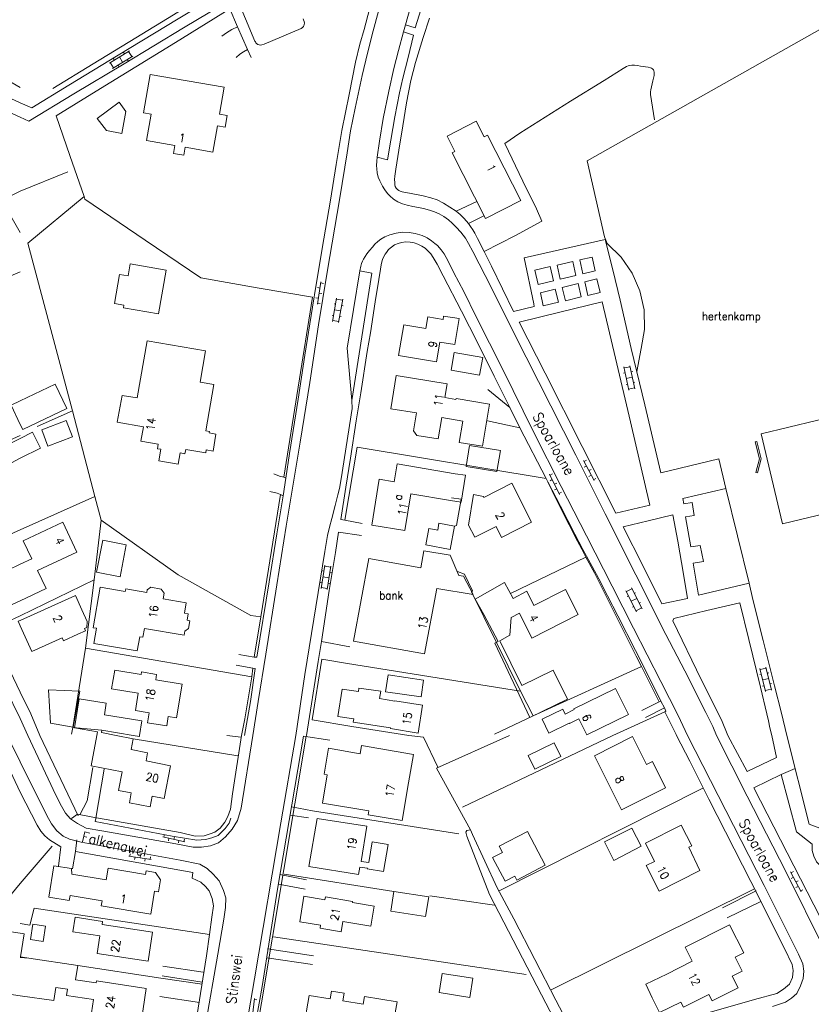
# Model space of a CAD drawing. Header units: metres. Extents: x 189705 to 199106, y 581686 to 588448.
# Tile 181 of 256: x 195000 to 195154, y 583448 to 583639. Entities that reach past the tile are written whole.
import ezdxf

# ---------------------------------------------------------------- set-up
doc = ezdxf.new("R2010")
doc.units = ezdxf.units.M
doc.layers.add('B-WA-OG-GBKN-G', color=7, linetype='Continuous', lineweight=18)
doc.styles.add('Style-STANDARD', font='STANDARD.shx')

msp = doc.modelspace()

# ---------------------------------------------------------------- linework, layer by layer
at = {"layer": 'B-WA-OG-GBKN-G'}
for p, q in [((195017.357, 583631.018), (195021.275, 583633.428)), ((195017.986, 583629.996), (195021.904, 583632.406)), ((195020.139, 583633.081), (195020.296, 583632.826)), ((195021.105, 583633.323), (195021.734, 583632.301)), ((195017.527, 583631.123), (195018.156, 583630.101)), ((195018.181, 583631.877), (195018.338, 583631.622)), ((195019.052, 583630.652), (195019.209, 583630.396)), ((195019.316, 583632.223), (195019.945, 583631.201)), ((195020.839, 583631.751), (195020.996, 583631.496)), ((195058.621, 583588.369), (195057.93, 583584.023)), ((195058.432, 583587.184), (195057.938, 583587.262)), ((195059.083, 583588.093), (195058.589, 583588.171)), ((195058.118, 583585.209), (195057.625, 583585.287)), ((195058.769, 583586.118), (195058.275, 583586.196)), ((195060.881, 583580.664), (195061.668, 583585.196)), ((195061.634, 583584.999), (195062.816, 583584.794)), ((195062.064, 583580.459), (195062.85, 583584.991)), ((195058.455, 583584.143), (195057.961, 583584.221)), ((195061.176, 583584.115), (195061.471, 583584.063)), ((195061.275, 583582.93), (195062.457, 583582.725)), ((195062.637, 583583.76), (195062.932, 583583.708)), ((195060.783, 583581.851), (195061.078, 583581.799)), ((195060.915, 583580.861), (195062.098, 583580.656)), ((195062.278, 583581.692), (195062.573, 583581.641)), ((195118.638, 583567.303), (195117.667, 583571.799)), ((195117.71, 583571.604), (195118.882, 583571.857)), ((195119.811, 583567.556), (195118.84, 583572.052)), ((195117.617, 583570.612), (195117.91, 583570.675)), ((195118.153, 583569.551), (195119.326, 583569.804)), ((195119.104, 583570.831), (195119.397, 583570.894)), ((195118.102, 583568.366), (195118.395, 583568.429)), ((195118.596, 583567.498), (195119.769, 583567.752)), ((195119.547, 583568.78), (195119.84, 583568.843)), ((195109.83, 583553.553), (195111.854, 583549.646)), ((195110.366, 583553.605), (195109.922, 583553.375)), ((195110.382, 583552.487), (195109.938, 583552.257)), ((195111.286, 583551.829), (195110.842, 583551.599)), ((195103.194, 583550.914), (195105.139, 583546.967)), ((195103.725, 583549.837), (195103.276, 583549.616)), ((195103.731, 583550.955), (195103.283, 583550.734)), ((195111.302, 583550.711), (195110.858, 583550.481)), ((195112.206, 583550.053), (195111.762, 583549.823)), ((195104.609, 583548.043), (195104.16, 583547.822)), ((195104.615, 583549.161), (195104.167, 583548.94)), ((195105.499, 583547.367), (195105.051, 583547.146)), ((195058.638, 583528.609), (195059.378, 583533.149)), ((195059.346, 583532.952), (195060.531, 583532.759)), ((195059.822, 583528.416), (195060.563, 583532.956)), ((195058.897, 583532.063), (195059.193, 583532.014)), ((195059.008, 583530.879), (195060.192, 583530.686)), ((195060.362, 583531.723), (195060.658, 583531.674)), ((195058.527, 583529.795), (195058.823, 583529.746)), ((195058.67, 583528.807), (195059.854, 583528.614)), ((195060.024, 583529.652), (195060.32, 583529.604)), ((195121.232, 583524.645), (195119.14, 583528.742)), ((195120.163, 583524.1), (195118.071, 583528.196)), ((195118.162, 583528.018), (195119.23, 583528.564)), ((195118.327, 583527.036), (195118.594, 583527.172)), ((195119.708, 583527.629), (195119.975, 583527.765)), ((195119.117, 583526.148), (195120.186, 583526.694)), ((195119.372, 583524.989), (195119.639, 583525.126)), ((195120.662, 583525.76), (195120.929, 583525.897)), ((195120.072, 583524.278), (195121.141, 583524.823)), ((195144.193, 583511.835), (195144.485, 583511.905)), ((195145.296, 583508.552), (195144.215, 583513.023)), ((195144.262, 583512.829), (195145.428, 583513.111)), ((195146.462, 583508.834), (195145.381, 583513.305)), ((195145.675, 583512.09), (195145.966, 583512.16)), ((195144.733, 583509.601), (195145.025, 583509.672)), ((195144.755, 583510.787), (195145.922, 583511.069)), ((195146.168, 583510.051), (195146.459, 583510.121)), ((195145.249, 583508.746), (195146.415, 583509.028)), ((195027.809, 583480.219), (195032.097, 583479.234)), ((195028.116, 583480.661), (195028.004, 583480.174)), ((195028.979, 583479.95), (195028.867, 583479.463)), ((195030.065, 583480.214), (195029.953, 583479.726)), ((195030.928, 583479.502), (195030.816, 583479.015)), ((195032.014, 583479.766), (195031.902, 583479.278)), ((195021.446, 583476.922), (195021.373, 583476.427)), ((195021.175, 583476.457), (195025.527, 583475.81)), ((195022.362, 583476.28), (195022.288, 583475.786)), ((195023.425, 583476.628), (195023.351, 583476.133)), ((195024.34, 583475.986), (195024.267, 583475.492)), ((195025.403, 583476.334), (195025.329, 583475.839)), ((195150.186, 583473.385), (195152.236, 583469.491)), ((195150.722, 583473.441), (195150.279, 583473.208)), ((195150.745, 583472.323), (195150.303, 583472.09)), ((195151.654, 583471.671), (195151.211, 583471.438)), ((195151.677, 583470.553), (195151.235, 583470.32)), ((195152.585, 583469.901), (195152.143, 583469.668)), ((195045.65, 583448.681), (195045.109, 583444.314)), ((195046.122, 583448.421), (195045.626, 583448.482))]:
    msp.add_line(p, q, dxfattribs=at)
at = {"layer": 'B-WA-OG-GBKN-G', "flags": 128}
for points in [[(195091.932, 583672.724), (195093.434, 583671.458), (195092.448, 583670.159), (195091.233, 583668.555), (195089.311, 583665.831), (195087.515, 583663.057), (195086.075, 583660.513), (195085.039, 583658.655), (195083.827, 583656.111), (195082.439, 583653.059), (195081.178, 583650.007), (195079.968, 583646.904), (195079.439, 583645.505), (195078.482, 583642.657), (195076.972, 583637.902), (195075.091, 583638.507)], [(195091.932, 583672.724), (195090.161, 583670.407), (195088.137, 583667.632), (195086.291, 583664.832), (195083.916, 583660.634), (195082.527, 583657.962), (195081.088, 583654.986), (195079.725, 583651.984), (195078.464, 583648.754), (195077.204, 583645.372), (195076.021, 583641.71), (195075.091, 583638.507)], [(195000, 583623.317), (194984.788, 583630.316), (194982.241, 583631.475), (194980.948, 583631.7), (194979.727, 583631.618), (194972.068, 583630.929), (194963.389, 583630.028), (194960.03, 583629.727), (194957.056, 583629.699), (194952.711, 583629.668), (194949.872, 583630.096), (194952.472, 583641.541), (194955.175, 583653.01), (194956.195, 583657.22)], [(195000, 583623.317), (195002.213, 583622.296), (195009.465, 583626.737), (195019.075, 583632.556), (195030.789, 583639.677), (195041.235, 583646.032)], [(195006.368, 583626.068), (195014.177, 583630.866), (195022.544, 583635.945), (195029.872, 583640.437), (195040.749, 583647.2)], [(195000, 583620.47), (195001.662, 583619.703), (195010.461, 583625.012), (195020.248, 583630.908), (195031.785, 583637.876), (195042.079, 583644.079)], [(195042.079, 583644.079), (195045.737, 583635.324), (195045.829, 583635.15), (195045.946, 583634.986), (195046.076, 583634.843), (195046.288, 583634.672), (195046.552, 583634.565), (195046.806, 583634.54), (195047.111, 583634.617), (195047.517, 583634.745), (195054.772, 583637.763), (195055.026, 583637.942), (195055.203, 583638.146), (195055.279, 583638.298), (195055.355, 583638.543), (195055.379, 583638.807), (195055.327, 583639.137), (195055.225, 583639.492), (195055.148, 583639.67)], [(195070.906, 583645.024), (195068.82, 583637.32), (195067.665, 583632.973), (195066.636, 583628.6), (195065.309, 583622.22), (195064.407, 583617.848), (195063.734, 583613.553), (195062.312, 583604.784), (195059.84, 583590.297), (195058.169, 583580.003), (195056.424, 583568.769), (195054.553, 583557.154), (195053.28, 583549.326), (195051.858, 583540.786), (195050.012, 583529.323), (195047.842, 583515.827), (195046.345, 583506.601), (195045.314, 583500)], [(195174.42, 583644.25), (195168.223, 583642.688), (195158.857, 583639.261), (195110.504, 583612.006), (195113.887, 583597.189), (195114.427, 583595.843)], [(195012.475, 583605.05), (195009.658, 583613.044), (195006.993, 583620.76), (195014.777, 583625.583), (195022.536, 583630.33), (195030.243, 583635.052), (195040.867, 583641.586), (195042.351, 583638.084), (195044.269, 583633.669), (195045.01, 583632.096)], [(195051.754, 583550.16), (195052.451, 583554.938), (195054.173, 583565.511), (195055.443, 583574.127), (195056.939, 583583.455), (195057.663, 583587.877), (195059.186, 583596.773), (195060.485, 583604.296), (195061.607, 583611.286), (195062.705, 583617.919), (195064.107, 583624.91), (195065.358, 583631.188), (195066.186, 583634.696), (195067.016, 583637.595), (195068.071, 583641.561)], [(195079.811, 583639.816), (195078.552, 583636.052), (195077.043, 583631.12), (195076.139, 583627.637), (195075.313, 583623.315), (195074.565, 583618.817), (195073.791, 583614.038), (195073.192, 583610.353)], [(195075.091, 583638.507), (195074.714, 583637.134)], [(195000, 583626.252), (194981.522, 583637.002)], [(195039.257, 583636.297), (195040.195, 583636.935), (195041.26, 583637.573), (195042.351, 583638.084)], [(195074.714, 583637.134), (195076.646, 583636.504), (195075.592, 583632.106), (195074.588, 583628.064), (195073.936, 583625.242), (195073.035, 583620.565), (195072.211, 583616.016), (195071.587, 583612.152), (195069.604, 583612.68)], [(195074.714, 583637.134), (195073.734, 583633.473), (195072.83, 583629.99), (195071.852, 583625.592), (195070.776, 583620.254), (195070.027, 583615.832), (195069.604, 583612.68)], [(195042.063, 583632.113), (195042.823, 583632.776), (195043.483, 583633.235), (195044.269, 583633.669)], [(195123.635, 583619.972), (195122.858, 583624.923), (195122.857, 583625.431), (195122.932, 583625.838), (195123.057, 583626.397), (195123.333, 583627.567), (195123.584, 583628.584), (195123.617, 583628.965), (195123.582, 583629.295), (195123.505, 583629.549), (195123.429, 583629.726), (195123.25, 583629.929), (195123.088, 583630.048), (195122.843, 583630.131), (195122.436, 583630.232), (195121.903, 583630.332), (195121.496, 583630.381), (195120.937, 583630.456), (195120.353, 583630.556), (195119.754, 583630.619), (195119.26, 583630.604), (195118.857, 583630.568), (195118.499, 583630.475), (195118.194, 583630.347), (195117.535, 583629.964), (195113.808, 583627.616), (195107.266, 583623.584), (195097.379, 583617.357), (195094.438, 583615.392), (195097.965, 583608.01), (195100.623, 583602.606), (195101.696, 583600.196), (195096.548, 583597.412), (195090.411, 583594.295)], [(194972.949, 583628.429), (194978.972, 583628.936), (194980.929, 583628.93), (194981.461, 583628.845), (195000, 583620.47)], [(195039.743, 583626.353), (195038.839, 583621.081), (195040.339, 583620.824), (195039.95, 583618.551), (195038.434, 583618.811), (195037.559, 583613.702), (195032.115, 583614.634), (195031.853, 583613.1), (195029.867, 583613.441), (195030.133, 583614.996), (195024.605, 583615.943), (195025.484, 583621.077), (195024.019, 583621.328), (195025.304, 583628.827), (195039.743, 583626.353)], [(195015.006, 583620.235), (195019.278, 583623.427), (195020.567, 583621.594), (195019.775, 583617.325), (195016.785, 583617.9)], [(195015.006, 583620.235), (195016.785, 583617.9)], [(195090.673, 583600.738), (195084.167, 583613.519), (195084.733, 583613.807), (195083.211, 583616.796), (195088.886, 583619.684), (195090.421, 583616.669), (195091.075, 583617.002), (195097.567, 583604.247), (195090.673, 583600.738)], [(195000, 583606.052), (194996.381, 583604.27), (194989.24, 583616.619)], [(195135.764, 583500), (195135.007, 583501.745), (195133.679, 583504.435), (195129.565, 583512.552), (195125.861, 583519.681), (195120.036, 583531.274), (195114.031, 583543.146), (195108.308, 583554.588), (195101.052, 583568.946), (195096.249, 583578.459), (195091.854, 583587.237), (195088.226, 583594.34), (195087.409, 583595.887), (195086.771, 583596.876), (195085.904, 583598.068), (195084.961, 583599.056), (195084.171, 583599.841), (195083.458, 583600.5), (195082.567, 583601.158), (195081.676, 583601.663), (195080.736, 583602.016), (195079.795, 583602.344), (195078.625, 583602.671), (195077.609, 583602.897), (195076.541, 583603.071), (195075.448, 583603.322), (195074.533, 583603.574), (195073.592, 583604.003), (195072.778, 583604.509), (195072.039, 583605.167), (195071.581, 583605.623), (195071.071, 583606.308), (195070.637, 583607.069), (195070.1, 583608.083), (195069.793, 583608.819), (195069.588, 583609.657), (195069.484, 583610.393), (195069.431, 583611.079), (195069.505, 583611.943)], [(195069.604, 583612.68), (195069.505, 583611.943)], [(195009.235, 583609.868), (195000, 583606.052)], [(195073.192, 583610.353), (195073.044, 583608.981), (195072.977, 583608.342), (195072.997, 583607.761), (195073.024, 583607.279)], [(195084.952, 583602.181), (195082.534, 583603.724), (195081.288, 583604.355), (195080.067, 583604.784), (195078.542, 583605.186), (195076.178, 583605.636), (195074.45, 583605.962), (195074.086, 583606.06), (195073.786, 583606.189), (195073.534, 583606.366), (195073.28, 583606.644), (195073.101, 583606.949), (195073.024, 583607.279)], [(195000, 583598.012), (194996.781, 583603.579)], [(195003.26, 583560.185), (195010.16, 583563.278), (195001.453, 583595.949), (195012.475, 583605.05)], [(195051.372, 583550.311), (195056.984, 583585.436), (195046.59, 583587.185), (195035.179, 583589.16), (195024.337, 583596.497), (195012.604, 583604.542), (195012.475, 583605.05)], [(195088.983, 583604.058), (195084.952, 583602.181)], [(195087.372, 583599.749), (195086.531, 583600.712), (195085.77, 583601.499), (195084.952, 583602.181)], [(195090.405, 583601.264), (195087.372, 583599.749)], [(195124.879, 583551.18), (195121.741, 583564.406), (195119.093, 583575.425), (195116.931, 583584.844), (195115.517, 583590.759), (195114.052, 583596.674), (195098.263, 583593.047), (195100.118, 583584.136), (195100.171, 583583.577), (195096.186, 583582.626), (195091.841, 583591.479), (195090.411, 583594.295), (195089.133, 583596.832), (195088.597, 583597.872), (195088.239, 583598.515), (195087.78, 583599.166), (195087.372, 583599.749)], [(195130.099, 583500), (195128.245, 583503.886), (195124.898, 583510.481), (195119.533, 583520.908), (195115.394, 583529.076), (195110.361, 583538.919), (195105.481, 583548.508), (195100.065, 583559.163), (195094.06, 583571.289), (195088.899, 583581.589), (195086.446, 583586.485), (195084.53, 583590.163), (195083.431, 583592.424), (195082.614, 583593.867), (195082.027, 583594.653), (195081.339, 583595.489), (195080.83, 583595.869), (195080.193, 583596.375), (195079.303, 583596.957), (195078.336, 583597.411), (195077.014, 583597.839), (195075.82, 583598.039), (195074.473, 583598.061), (195073.28, 583597.905), (195072.062, 583597.571), (195071.072, 583597.162), (195070.286, 583596.703), (195069.678, 583596.244), (195069.146, 583595.734), (195068.665, 583595.174), (195068.083, 583594.512), (195067.577, 583593.875), (195067.223, 583593.341), (195066.894, 583592.806), (195066.692, 583592.399), (195066.5, 583591.974), (195066.365, 583591.458), (195066.215, 583590.543)], [(195091.176, 583567.419), (195095.428, 583563.926), (195092.413, 583569.989), (195089.142, 583576.585), (195086.025, 583582.648), (195082.449, 583589.598), (195081.274, 583591.831), (195080.508, 583593.15), (195080.023, 583593.834), (195079.564, 583594.341), (195078.953, 583594.949), (195078.317, 583595.379), (195077.503, 583595.732), (195076.765, 583596.01), (195076.003, 583596.16), (195075.165, 583596.183), (195074.327, 583596.079), (195073.641, 583595.899), (195072.982, 583595.618), (195072.374, 583595.133), (195071.816, 583594.675), (195071.411, 583594.14), (195071.108, 583593.758), (195070.805, 583593.198), (195070.603, 583592.766)], [(195121.068, 583575.402), (195121.718, 583579.134), (195121.635, 583582.921), (195120.82, 583586.621), (195119.305, 583590.093), (195117.147, 583593.206), (195114.427, 583595.843)], [(195066.665, 583541.285), (195063.285, 583541.911), (195062.522, 583542.061), (195063.469, 583548.389), (195064.367, 583554.057), (195065.488, 583561.275), (195066.361, 583566.765), (195067.633, 583574.822), (195068.257, 583578.431), (195069.179, 583584.48), (195069.878, 583588.826), (195070.227, 583590.859), (195070.352, 583591.698), (195070.477, 583592.308), (195070.603, 583592.766)], [(195104.666, 583591.676), (195107.715, 583592.359), (195108.343, 583589.629), (195105.276, 583588.889), (195104.666, 583591.676)], [(195109.07, 583592.662), (195111.522, 583593.211), (195112.104, 583590.536), (195109.648, 583589.944), (195109.07, 583592.662)], [(195000, 583590.346), (194982.747, 583583.027), (194967.311, 583576.35)], [(195026.938, 583582.13), (195020.121, 583583.329), (195020.213, 583583.856), (195018.365, 583584.182), (195019.363, 583589.857), (195021.008, 583589.567), (195021.418, 583591.902), (195028.44, 583590.667), (195026.938, 583582.13)], [(195066.215, 583590.543), (195063.694, 583575.446), (195064.613, 583565.287)], [(195066.215, 583590.543), (195068.553, 583590.093), (195064.613, 583565.287)], [(195100.3, 583590.699), (195103.287, 583591.368), (195103.946, 583588.569), (195100.983, 583587.854), (195100.3, 583590.699)], [(195110.055, 583588.386), (195112.438, 583588.966), (195113.065, 583586.301), (195110.666, 583585.744), (195110.055, 583588.386)], [(195101.393, 583586.276), (195104.303, 583586.985), (195104.933, 583584.413), (195101.922, 583583.713), (195101.393, 583586.276)], [(195105.638, 583587.31), (195108.737, 583588.065), (195109.38, 583585.445), (195106.267, 583584.722), (195105.638, 583587.31)], [(195116.139, 583543.305), (195122.739, 583544.873), (195118.982, 583561.096), (195116.076, 583573.536), (195113.452, 583584.478), (195105.178, 583582.473), (195097.284, 583580.52), (195102.342, 583570.601), (195109.573, 583556.293), (195116.139, 583543.305)], [(195085.558, 583581.22), (195084.695, 583576.171), (195081.801, 583576.666), (195081.136, 583572.778), (195073.743, 583574.042), (195074.761, 583580.041), (195079.083, 583579.321), (195079.459, 583581.575), (195082.423, 583581.081), (195082.53, 583581.731), (195085.558, 583581.22)], [(195037.721, 583568.373), (195035.073, 583568.827), (195036.118, 583574.916), (195024.714, 583576.873), (195022.807, 583565.759)], [(195121.068, 583575.402), (195120.199, 583570.906)], [(195089.554, 583570.211), (195084.013, 583571.183), (195084.619, 583574.635), (195090.16, 583573.664), (195089.554, 583570.211)], [(195077.242, 583562.836), (195072.249, 583563.655), (195073.3, 583570.169), (195083.226, 583568.544), (195082.768, 583565.822)], [(195000, 583560.579), (195000.471, 583559.596), (195009.074, 583563.718), (195006.799, 583568.467), (195000, 583565.209)], [(195037.721, 583568.373), (195036.183, 583559.336), (195036.895, 583559.214), (195036.85, 583558.955), (195038.148, 583558.734), (195037.58, 583555.395), (195036.252, 583555.621), (195036.156, 583555.057), (195032.238, 583555.724), (195032.098, 583554.902), (195031.175, 583555.059), (195030.805, 583552.885), (195027.005, 583553.532), (195027.382, 583555.749), (195026.716, 583555.863), (195026.868, 583556.76), (195023.519, 583557.33)], [(195000, 583565.209), (194998.196, 583564.344)], [(195022.807, 583565.759), (195019.827, 583566.27), (195018.907, 583561.045), (195024.002, 583560.143)], [(195064.613, 583565.287), (195064.719, 583563.686)], [(195077.242, 583562.836), (195076.669, 583559.342), (195077.304, 583558.458), (195081.478, 583557.773), (195082.16, 583561.927), (195086.253, 583561.255), (195085.57, 583557.089), (195090.119, 583556.343), (195091.496, 583564.538), (195084.958, 583565.637), (195084.928, 583565.459), (195082.768, 583565.822)], [(194998.196, 583564.344), (195000, 583560.579)], [(195014.553, 583546.574), (195010.16, 583563.278)], [(195053.748, 583500), (195055.499, 583511.86), (195056.796, 583519.867), (195059.34, 583535.802), (195059.915, 583538.929), (195060.266, 583540.606), (195060.718, 583542.234), (195061.371, 583544.776), (195061.924, 583546.861), (195062.25, 583548.132), (195062.55, 583550.013), (195064.719, 583563.686)], [(195097.421, 583559.968), (195095.428, 583563.926)], [(195170.251, 583546.399), (195148.629, 583541.197), (195144.421, 583558.738), (195166.033, 583563.943)], [(195005.393, 583556.341), (195004.176, 583559.521), (195008.969, 583561.355), (195010.186, 583558.175), (195005.393, 583556.341)], [(195024.002, 583560.143), (195023.519, 583557.33)], [(195091.103, 583561.275), (195097.421, 583559.968)], [(195124.882, 583506.677), (195122.788, 583510.857), (195119.927, 583516.565), (195116.529, 583523.262), (195114.51, 583527.194), (195112.773, 583530.517), (195111.471, 583532.901), (195109.708, 583536.199), (195108.125, 583539.243), (195105.315, 583544.697), (195102.837, 583549.39), (195102.505, 583550.049), (195097.421, 583559.968)], [(195000, 583558.425), (194980.05, 583549.477)], [(195000, 583557.886), (194996.698, 583556.21), (194998.262, 583553.129), (195000, 583554.011)], [(195000, 583554.011), (195003.908, 583555.994), (195002.344, 583559.076), (195000, 583557.886)], [(195102.505, 583550.049), (195065.707, 583556.144), (195063.285, 583541.911)], [(195092.929, 583551.412), (195086.935, 583552.39), (195087.601, 583556.473), (195093.595, 583555.496), (195092.929, 583551.412)], [(195143.606, 583557.284), (195143.296, 583557.215), (195144.102, 583553.881), (195143.4, 583551.235)], [(195143.606, 583557.284), (195144.43, 583553.871)], [(195136.163, 583553.9), (195124.879, 583551.18)], [(195136.163, 583553.9), (195137.563, 583548.141)], [(195144.43, 583553.871), (195143.709, 583551.153)], [(195069.978, 583549.923), (195072.865, 583549.441), (195073.444, 583552.897), (195084.753, 583550.991)], [(195049.44, 583550.941), (195050.508, 583550.537), (195051.372, 583550.311), (195051.754, 583550.16)], [(195051.231, 583546.678), (195051.754, 583550.16)], [(195069.978, 583549.923), (195068.506, 583540.989)], [(195084.753, 583550.991), (195086.809, 583550.694), (195085.981, 583545.468), (195083.892, 583545.777)], [(195143.4, 583551.235), (195143.709, 583551.153)], [(195087.393, 583540.947), (195088.359, 583546.919), (195090.28, 583546.586), (195090.372, 583546.386), (195095.815, 583549.137)], [(195095.547, 583527.641), (195110.272, 583534.702), (195109.454, 583536.3), (195108.662, 583537.847), (195107.027, 583541.018), (195104.447, 583546.015), (195102.837, 583549.39)], [(195095.815, 583549.137), (195099.646, 583541.559)], [(195132.24, 583527.32), (195142.088, 583529.66), (195137.563, 583548.141), (195129.187, 583546.187), (195129.342, 583545.095), (195130.992, 583545.405), (195131.406, 583542.865), (195129.705, 583542.581), (195130.739, 583536.715), (195132.541, 583537), (195133.185, 583533.903), (195131.205, 583533.567), (195132.24, 583527.32)], [(195000, 583540.07), (195014.553, 583546.574)], [(195015.76, 583541.954), (195014.553, 583546.574)], [(195042.584, 583515.736), (195045.583, 583515.237), (195046.091, 583515.213), (195048.486, 583529.929), (195049.982, 583539.307), (195051.231, 583546.678)], [(195046.881, 583523.116), (195050.747, 583546.931)], [(195048.637, 583547.509), (195050.061, 583547.208), (195050.747, 583546.931), (195051.231, 583546.678)], [(195068.506, 583540.989), (195074.942, 583539.928), (195076.119, 583547.061), (195083.892, 583545.777)], [(195084.094, 583546.324), (195085.955, 583546.014), (195085.031, 583540.88), (195084.686, 583540.792)], [(195130.108, 583526.679), (195129.332, 583531.402), (195128.17, 583537.877), (195127.215, 583543.006), (195122.443, 583541.824), (195117.57, 583540.616), (195121.351, 583533.082), (195125.107, 583525.649), (195130.108, 583526.679)], [(195000, 583523.306), (195014.372, 583530.34), (195015.76, 583541.954)], [(195000, 583526.233), (195005.008, 583528.59), (195003.354, 583532.105), (195011.016, 583535.712), (195008.264, 583541.558), (195000.576, 583537.939), (195002.235, 583534.413), (195000, 583533.361)], [(195046.881, 583523.116), (195044.949, 583523.339), (195030.803, 583531.301), (195015.76, 583541.954)], [(195079.642, 583540.317), (195081.373, 583539.995), (195081.627, 583541.361), (195084.686, 583540.792), (195083.841, 583536.246), (195079.051, 583537.136), (195079.642, 583540.317)], [(195092.802, 583540.714), (195088.624, 583538.596), (195087.393, 583540.947)], [(195092.802, 583540.714), (195093.848, 583538.556), (195099.646, 583541.559)], [(195000, 583540.07), (194988.058, 583534.754)], [(195066.494, 583538.947), (195062.022, 583539.57), (195061.424, 583535.656), (195060.201, 583528.26), (195058.731, 583518.322)], [(195019.46, 583530.919), (195014.864, 583531.797), (195016.054, 583538.023), (195020.65, 583537.145), (195019.46, 583530.919)], [(195081.181, 583528.601), (195078.798, 583515.912), (195064.99, 583518.335), (195067.919, 583534.501), (195078.062, 583532.653), (195078.672, 583535.995), (195083.793, 583535.121), (195085.519, 583531.16)], [(195121.104, 583513.392), (195120.082, 583515.422), (195117.22, 583521.181), (195113.695, 583528.157), (195111.932, 583531.683), (195110.272, 583534.702)], [(195000, 583533.361), (194995.091, 583531.05), (194997.838, 583525.215), (195000, 583526.233)], [(195085.235, 583531.924), (195086.608, 583531.434), (195088.193, 583528.136), (195087.939, 583527.982), (195097.547, 583508.6), (195063.799, 583514.018)], [(195085.519, 583531.16), (195086.426, 583531.009), (195088.265, 583527.424), (195081.181, 583528.601)], [(195012.684, 583516.973), (195014.372, 583530.34)], [(195022.796, 583516.44), (195023.271, 583519.227), (195023.892, 583519.122), (195024.187, 583520.853), (195031.949, 583519.53), (195032.077, 583520.28), (195032.779, 583520.797), (195033.043, 583522.344), (195032.499, 583522.437), (195032.716, 583523.713), (195032.02, 583523.832), (195032.364, 583525.849), (195027.862, 583526.616), (195028.051, 583527.727), (195027.471, 583528.516), (195025.413, 583528.867), (195024.735, 583528.369), (195024.644, 583527.83), (195020.553, 583528.527), (195020.465, 583528.012), (195015.541, 583528.851), (195014.197, 583520.97), (195014.849, 583520.859), (195014.342, 583517.881), (195022.796, 583516.44)], [(195096.115, 583526.7), (195094.375, 583529.786), (195088.653, 583526.559), (195090.354, 583523.542)], [(195142.088, 583529.66), (195142.834, 583526.461)], [(195000, 583522.415), (195010.751, 583527.259), (195012.018, 583524.447)], [(195096.115, 583526.7), (195098.725, 583528.131)], [(195098.725, 583528.131), (195100.114, 583525.337), (195106.296, 583528.409)], [(195106.296, 583528.409), (195108.766, 583523.524), (195099.742, 583518.95)], [(195146.508, 583500), (195146.159, 583501.447), (195145.876, 583502.818), (195145.541, 583504.214), (195144.332, 583509.393), (195142.044, 583518.659), (195140.296, 583525.819), (195133.849, 583524.327), (195127.401, 583522.784), (195127.2, 583522.301), (195132.771, 583510.859), (195136.731, 583503.046), (195137.948, 583500)], [(195149.453, 583500), (195148.386, 583504.349), (195147.075, 583509.63), (195144.839, 583518.464), (195142.834, 583526.461)], [(195000, 583523.306), (194997.201, 583522.025)], [(195012.018, 583524.447), (195013.043, 583522.173), (195012.979, 583521.031), (195012.485, 583520.809), (195012.688, 583520.359), (195011.242, 583519.708)], [(195045.583, 583515.237), (195046.881, 583523.116)], [(195095.732, 583523), (195095.472, 583519.493), (195093.517, 583518.439), (195097.751, 583509.713), (195103.908, 583512.701), (195106.66, 583507.027), (195099.315, 583503.464), (195092.525, 583517.949), (195093.183, 583518.268), (195090.354, 583523.542)], [(195099.742, 583518.95), (195097.307, 583523.793), (195095.732, 583523)], [(195000, 583521.34), (194999.597, 583522.233), (195000, 583522.415)], [(195011.242, 583519.708), (195008.405, 583518.43), (195008.141, 583519.017), (195002.244, 583516.36), (195000, 583521.34)], [(195058.731, 583518.322), (195058.057, 583514.383), (195055.78, 583500)], [(195064.272, 583517.271), (195058.731, 583518.322)], [(195010.215, 583501.545), (195012.684, 583516.973)], [(195045.112, 583511.399), (195012.684, 583516.973)], [(195000, 583503.289), (194994.312, 583514.695)], [(195000, 583508.437), (194997.339, 583513.854)], [(195043.732, 583500), (195044.846, 583506.597), (195045.818, 583513.027), (195045.361, 583513.102), (195042.057, 583513.652)], [(195064.648, 583501.75), (195056.922, 583503.024), (195058.767, 583514.842), (195063.799, 583514.018)], [(195099.974, 583503.78), (195121.104, 583513.392)], [(195124.554, 583506.517), (195121.104, 583513.392)], [(195031.542, 583509.979), (195026.392, 583510.846), (195026.563, 583511.862), (195023.65, 583512.352), (195023.563, 583511.834), (195018.404, 583512.702), (195017.796, 583509.088), (195022.993, 583508.214), (195022.427, 583504.856), (195025.106, 583504.405), (195024.78, 583502.467), (195028.533, 583501.835), (195028.848, 583503.704), (195030.441, 583503.436), (195031.542, 583509.979)], [(195045.112, 583511.399), (195045.361, 583513.102)], [(195078.138, 583507.475), (195071.229, 583508.5), (195071.715, 583511.779), (195078.625, 583510.755), (195078.138, 583507.475)], [(195043.105, 583500), (195043.789, 583503.215), (195044.563, 583507.917), (195045.112, 583511.399)], [(195000, 583508.437), (195002.079, 583504.19), (195003.812, 583500)], [(195010.277, 583501.582), (195005.881, 583502.404), (195005.512, 583508.879), (195011.596, 583508.641), (195010.277, 583501.582)], [(195072.165, 583501.45), (195064.897, 583502.553), (195064.997, 583503.214), (195061.935, 583503.677), (195062.771, 583509.016), (195065.914, 583508.555), (195066.011, 583509.219), (195070.301, 583508.584), (195070.049, 583507.164), (195073.008, 583506.637)], [(195097.547, 583508.6), (195099.974, 583503.78)], [(195101.737, 583503.146), (195103.018, 583500.443), (195107, 583502.386), (195107.053, 583502.278), (195108.918, 583503.188), (195110.427, 583500.095), (195118.55, 583504.062), (195116.059, 583509.139), (195107.942, 583505.17), (195108.016, 583505.018), (195106.224, 583504.142), (195105.751, 583505.11), (195101.737, 583503.146)], [(195015.073, 583500.697), (195010.567, 583501.442), (195011.481, 583507.129), (195016.752, 583506.283), (195016.382, 583503.977)], [(195072.165, 583501.45), (195072.144, 583501.321), (195077.559, 583500.441), (195078.441, 583505.866), (195073.026, 583506.746), (195073.008, 583506.637)], [(195121.18, 583504.857), (195124.554, 583506.517), (195124.882, 583506.677)], [(195125.573, 583505.377), (195124.882, 583506.677)], [(195023.268, 583500), (195023.717, 583502.799), (195016.382, 583503.977)], [(195092.466, 583500.228), (195099.974, 583503.78)], [(195115.544, 583500), (195125.652, 583504.564)], [(195121.896, 583503.461), (195125.573, 583505.377)], [(195127.865, 583500.163), (195125.652, 583504.564), (195125.88, 583504.743), (195125.573, 583505.377)], [(195000, 583503.289), (195001.448, 583500)], [(194997.444, 583500), (195000, 583494.848)], [(195001.448, 583500), (195006.899, 583488.329), (195008.031, 583486.163), (195008.837, 583484.812), (195009.771, 583483.74), (195011.138, 583482.843), (195012.835, 583481.893), (195015.88, 583481.393), (195030.294, 583478.85), (195033.669, 583478.196), (195035.345, 583478.187), (195037.073, 583478.431), (195038.627, 583479.058), (195039.979, 583480.219), (195041.282, 583481.711), (195042.332, 583483.382), (195043.081, 583485.817), (195045.314, 583500)], [(195003.812, 583500), (195011.272, 583484.341)], [(195009.949, 583483.815), (195011.173, 583484.622), (195014.116, 583484.02), (195031.195, 583481.03), (195034.112, 583480.328), (195035.814, 583480.394), (195036.985, 583480.769), (195037.952, 583481.145), (195038.946, 583481.902), (195039.892, 583483.091), (195040.481, 583484.155), (195040.997, 583485.626), (195041.368, 583488.596), (195043.105, 583500)], [(195009.965, 583500.223), (195010.215, 583501.545)], [(195015.901, 583500.981), (195010.215, 583501.545)], [(195018.67, 583500), (195022.019, 583499.351), (195021.609, 583497.237), (195024.824, 583496.613), (195024.511, 583495.005), (195029.311, 583494.074), (195028.069, 583487.664), (195025.69, 583488.124), (195025.292, 583486.075), (195021.272, 583486.852), (195021.643, 583488.774), (195019.144, 583489.257), (195019.852, 583492.916), (195013.794, 583494.088), (195014.938, 583500)], [(195014.938, 583500), (195015.073, 583500.697)], [(195015.901, 583500.981), (195015.83, 583500.55)], [(195015.83, 583500.55), (195018.67, 583500)], [(195015.901, 583500.981), (195022.009, 583500)], [(195022.009, 583500), (195023.236, 583499.803), (195023.268, 583500)], [(195040.261, 583500), (195043.026, 583499.666)], [(195053.748, 583500), (195050.813, 583482.929), (195045.626, 583452.517), (195042.98, 583436.982)], [(195055.78, 583500), (195055.752, 583499.824)], [(195075.769, 583500), (195064.648, 583501.75)], [(195075.769, 583500), (195078.637, 583499.621), (195081.401, 583493.787)], [(195095.352, 583500), (195081.146, 583493.585), (195087.763, 583481.556)], [(195086.186, 583486.011), (195115.544, 583500)], [(195127.949, 583500), (195127.865, 583500.163)], [(195129.736, 583444.684), (195143.116, 583448.523), (195147.491, 583449.668), (195148.815, 583450.498), (195149.99, 583451.483), (195150.581, 583452.802), (195150.715, 583454.173), (195150.492, 583455.342), (195148.984, 583458.451), (195142.422, 583471.496), (195134.226, 583487.575), (195130.53, 583494.99), (195127.949, 583500)], [(195146.665, 583447.157), (195149.184, 583448.006), (195150.382, 583448.763), (195151.377, 583449.697), (195152.147, 583451.167), (195152.663, 583452.612), (195152.797, 583454.035), (195152.551, 583455.484), (195151.721, 583457.344), (195145.061, 583470.746), (195130.099, 583500)], [(195135.764, 583500), (195141.747, 583488.144), (195149.24, 583473.441), (195156.882, 583458.128), (195158.165, 583455.656), (195159.198, 583454.278), (195160.489, 583453.28), (195162.035, 583452.637), (195163.583, 583452.399), (195164.879, 583452.494), (195170.779, 583454.011), (195195.118, 583459.95), (195236.038, 583469.811), (195265.464, 583477.093), (195314.193, 583489.046), (195360.454, 583500)], [(195137.948, 583500), (195141.696, 583492.946), (195147.45, 583495.658), (195146.508, 583500)], [(195148.348, 583492.35), (195151.363, 583481.179), (195154.399, 583478.774), (195154.392, 583477.529), (195154.691, 583476.435), (195155.244, 583475.314), (195156.205, 583474.393), (195157.548, 583473.776), (195158.893, 583473.592), (195159.935, 583473.891), (195161.005, 583474.342), (195161.922, 583475.048), (195162.589, 583476.188), (195162.951, 583477.38), (195162.983, 583478.625), (195162.456, 583479.898), (195161.599, 583481.047), (195160.637, 583481.763), (195159.217, 583482.356), (195157.668, 583482.238), (195156.395, 583481.686), (195153.835, 583482.716), (195149.453, 583500)], [(194995.164, 583499.057), (195000, 583488.9)], [(195022.019, 583499.351), (195042.423, 583495.984)], [(195055.209, 583499.835), (195050.136, 583470.025), (195047.142, 583451.035), (195044.213, 583434.815)], [(195044.822, 583434.659), (195055.752, 583499.824)], [(195055.209, 583499.835), (195060.345, 583499.061)], [(195075.705, 583490.716), (195076.661, 583496.276), (195066.545, 583498.015), (195066.271, 583496.425), (195060.105, 583497.484), (195059.258, 583492.412), (195059.859, 583492.313), (195058.945, 583486.807), (195067.942, 583485.314), (195067.811, 583484.527), (195074.442, 583483.37)], [(195105.363, 583495.86), (195104.075, 583498.512), (195099.002, 583496.047), (195100.29, 583493.395), (195105.363, 583495.86)], [(195119.349, 583499.756), (195122.118, 583494.305), (195123.25, 583494.88), (195125.81, 583489.769), (195117.231, 583485.468), (195111.922, 583496.034), (195119.349, 583499.756)], [(195036.08, 583443.55), (195038.488, 583457.334), (195039.666, 583464.162), (195039.983, 583466.473), (195040.069, 583468.327), (195039.62, 583469.778), (195038.74, 583471.663), (195037.579, 583472.965), (195036.442, 583474.014), (195034.998, 583474.885), (195031.141, 583475.643), (195011.83, 583479.155), (195009.573, 583479.751), (195008.357, 583480.343), (195007.143, 583481.366), (195006.083, 583482.719), (195005.176, 583484.375), (195000, 583494.848)], [(195011.603, 583484.492), (195013.015, 583487.253), (195014.115, 583493.728)], [(195014.75, 583483.865), (195016.324, 583493.41)], [(195143.05, 583489.762), (195148.348, 583492.35), (195151.046, 583493.504)], [(195074.442, 583483.37), (195075.705, 583490.716)], [(195000, 583488.9), (195003.262, 583482.505), (195004.018, 583481.332), (195004.75, 583480.388), (195005.66, 583479.646), (195007.914, 583478.287), (195007.411, 583474.504)], [(195093.366, 583469.659), (195133.069, 583489.717)], [(195152.124, 583472.024), (195143.05, 583489.762)], [(195052.887, 583486.042), (195056.973, 583485.284)], [(195056.973, 583485.284), (195085.515, 583480.809)], [(195041.065, 583483.846), (195040.729, 583482.908), (195039.936, 583481.82), (195038.557, 583480.455), (195037.336, 583480.005), (195036.115, 583479.707), (195034.387, 583479.564), (195029.591, 583480.327), (195014.569, 583483.18), (195014.725, 583483.763)], [(195052.624, 583484.444), (195056.204, 583483.915)], [(195057.869, 583483.809), (195056.269, 583474.41)], [(195071.737, 583478.717), (195068.58, 583479.217), (195067.943, 583475.182), (195066.468, 583475.415), (195067.553, 583482.279), (195057.869, 583483.809)], [(195109.436, 583438.825), (195104.405, 583448.356), (195096.207, 583464.205), (195092.988, 583470.27), (195088.19, 583480.639), (195087.788, 583481.606), (195087.077, 583481.458), (195086.872, 583481.103), (195087.046, 583480.365), (195091.482, 583468.984), (195101.591, 583449.413), (195107.326, 583438.43)], [(195098.882, 583481.27), (195102.326, 583474.672), (195096.824, 583471.799), (195096.429, 583472.554), (195094.512, 583471.553), (195092.094, 583476.184), (195093.983, 583477.17), (195093.35, 583478.382), (195098.882, 583481.27)], [(195121.074, 583478.387), (195119.233, 583481.912), (195113.886, 583479.21), (195115.693, 583475.635), (195121.074, 583478.387)], [(195124.557, 583469.623), (195132.466, 583473.653), (195130.34, 583478.214), (195130.941, 583478.494), (195128.84, 583482.464), (195121.881, 583478.968), (195123.667, 583475.413), (195122.055, 583474.603), (195124.557, 583469.623)], [(195010.754, 583477.332), (195011.02, 583479.616)], [(195000, 583471.14), (195006.212, 583478.373)], [(195033.334, 583438.229), (195036.277, 583456.99), (195036.874, 583461.155), (195037.357, 583464.53), (195037.648, 583466.74), (195037.427, 583468.214), (195036.825, 583469.666), (195036.119, 583470.559), (195035.209, 583471.352), (195033.536, 583472.149), (195033.644, 583473.266), (195010.754, 583477.332), (195010.151, 583473.955)], [(195071.737, 583478.717), (195070.829, 583473.479)], [(195027.311, 583471.817), (195026.921, 583469.49), (195026.164, 583469.616), (195025.416, 583465.143), (195015.785, 583466.754), (195015.947, 583467.723), (195009.686, 583468.77), (195009.52, 583467.78), (195005.527, 583468.448), (195006.555, 583474.594), (195009.974, 583474.022), (195010.042, 583472.935), (195016.751, 583471.812), (195017.135, 583474.108), (195024.428, 583472.888), (195024.54, 583473.557), (195026.373, 583473.251), (195027.311, 583471.817)], [(195070.829, 583473.479), (195067.649, 583473.986), (195067.667, 583474.096), (195066.172, 583474.334), (195065.938, 583472.869), (195056.269, 583474.41)], [(194983.903, 583468.101), (194988.779, 583457.598), (195000, 583471.14)], [(195050.609, 583472.842), (195055.81, 583471.848)], [(195051.421, 583472.914), (195072.853, 583469.584)], [(195160.506, 583455.913), (195158.568, 583459.482), (195152.124, 583472.024)], [(195050.345, 583470.964), (195055.521, 583469.995)], [(195079.617, 583468.524), (195079.014, 583464.679), (195072.25, 583465.739), (195072.853, 583469.584), (195079.617, 583468.524)], [(195103.477, 583450.368), (195143.05, 583470.02)], [(195136.884, 583466.37), (195143.454, 583469.713)], [(195055.303, 583468.633), (195054.482, 583463.666)], [(195068.968, 583466.716), (195064.762, 583467.429), (195064.797, 583467.637), (195059.473, 583468.538), (195059.373, 583467.945), (195055.303, 583468.633)], [(195079.822, 583468.743), (195092.462, 583466.869)], [(195137.84, 583464.434), (195144.409, 583467.623)], [(195000, 583463.313), (195001.865, 583462.998), (195002.67, 583466.323), (195036.874, 583461.155)], [(195068.968, 583466.716), (195068.318, 583462.8)], [(195025.794, 583461.633), (195024.935, 583455.985), (195015, 583457.496), (195015.517, 583460.894), (195010.235, 583461.697), (195010.668, 583464.539), (195016.031, 583463.723), (195015.941, 583463.131), (195025.794, 583461.633)], [(195068.318, 583462.8), (195062.879, 583463.717), (195062.543, 583461.719), (195058.459, 583462.407), (195058.555, 583462.98), (195054.482, 583463.666)], [(194997.568, 583457.18), (194996.299, 583457.369), (194996.201, 583456.705), (194992.656, 583457.231), (194993.423, 583462.396), (195000, 583461.419)], [(195004.899, 583462.781), (195004.424, 583459.819), (195001.956, 583460.215), (195002.432, 583463.177), (195004.899, 583462.781)], [(195129.652, 583458.693), (195138.301, 583463.078), (195141.075, 583457.621), (195139.349, 583456.747), (195140.715, 583454.048), (195138.79, 583453.073), (195139.933, 583450.815), (195134.881, 583448.253), (195134.266, 583449.496), (195129.3, 583447.032), (195128.813, 583448.014), (195124.641, 583445.944), (195123.206, 583448.807)], [(195000, 583461.419), (195000.729, 583461.311), (195000.06, 583456.81)], [(195049.377, 583460.755), (195098.615, 583453.394)], [(195048.197, 583458.372), (195057.13, 583457.002)], [(195126.065, 583453.477), (195131.023, 583455.973), (195129.652, 583458.693)], [(195000, 583449.236), (194996.529, 583449.739), (194997.568, 583457.18)], [(195000, 583456.708), (195001.672, 583456.546)], [(195000.06, 583456.81), (195001.672, 583456.546)], [(195001.672, 583456.546), (195011.195, 583455.136), (195010.779, 583452.323), (195014.787, 583451.73), (195014.845, 583452.12), (195024.567, 583450.681), (195023.647, 583444.466), (195017.273, 583445.409), (195017.081, 583444.109), (195013.694, 583444.61), (195014.272, 583448.516), (195009.013, 583449.294), (195009.197, 583450.532), (195006.896, 583450.873)], [(195048.034, 583456.62), (195056.944, 583455.301)], [(195011.195, 583455.136), (195027.415, 583452.669)], [(195027.758, 583455.03), (195035.651, 583453.843)], [(195027.415, 583452.669), (195035.46, 583451.506)], [(195027.646, 583453.1), (195035.462, 583451.887)], [(195088.243, 583452.653), (195087.669, 583448.923), (195081.647, 583449.85), (195082.221, 583453.58), (195088.243, 583452.653)], [(195123.206, 583448.807), (195121.964, 583451.499), (195126.065, 583453.477)], [(195006.896, 583450.873), (195006.553, 583448.286), (195000, 583449.236)], [(195073.444, 583448.058), (195067.121, 583449.09), (195066.877, 583447.593), (195062.892, 583448.244), (195063.135, 583449.73), (195060.667, 583450.133), (195060.422, 583448.637), (195056.289, 583449.31)], [(195027.219, 583449.087), (195034.96, 583447.926)], [(195056.289, 583449.31), (195055.236, 583442.896)], [(195073.444, 583448.058), (195072.791, 583444.104)]]:
    msp.add_lwpolyline(points, dxfattribs=at)

# ---------------------------------------------------------------- texts
at = {"layer": 'B-WA-OG-GBKN-G', "style": 'Style-STANDARD'}
for s, height, rotation, p in [('1', 1.6, 351.02737, (195030.808, 583615.746)), ('1', 1.6, 297.05168, (195090.845, 583610.759)), ('9', 1.6, 79.92567, (195081.093, 583575.495)), ('11', 1.6, 80.44347, (195082.168, 583563.99)), ('14', 1.6, 82.18582, (195026.105, 583559.332)), ('Spoarloane', 2, 299.61691, (195099.793, 583562.21)), ('a', 1.6, 80.62242, (195074.297, 583545.702)), ('11', 1.6, 79.51061, (195075.119, 583542.706)), ('2', 1.6, 297.30778, (195092.594, 583543.01)), ('4', 1.6, 295.07918, (195006.678, 583538.118)), ('16', 1.6, 82.18582, (195026.612, 583522.754)), ('2', 1.6, 294.25908, (195006.316, 583522.976)), ('13', 1.6, 79.28536, (195079.071, 583520.539)), ('4', 1.6, 297.17973, (195099.13, 583523.035)), ('18', 1.6, 80.09492, (195025.923, 583506.467)), ('15', 1.6, 80.79203, (195076.022, 583501.893)), ('6', 1.6, 295.28348, (195109.449, 583503.68)), ('20', 1.6, 349.04957, (195024.362, 583491.213)), ('17', 1.6, 80.27403, (195072.716, 583487.826)), ('8', 1.6, 296.48818, (195115.871, 583491.561)), ('Spoarloane', 2, 298.8987, (195140, 583483)), ('Falkenawei', 2, 346.7562, (195011.806, 583479.319)), ('19', 1.6, 80.55653, (195065.247, 583477.475)), ('10', 1.6, 297.12877, (195124.033, 583473.981)), ('1', 1.6, 350.49999, (195019.348, 583467.424)), ('21', 1.6, 79.7464, (195061.969, 583463.759)), ('22', 1.6, 81.37577, (195019.19, 583457.602)), ('Stinswei', 2, 82.70444, (195042.04, 583447.495)), ('12', 1.6, 297.33408, (195130.109, 583453.212)), ('24', 1.6, 81.60243, (195018.21, 583446.639))]:
    msp.add_text(s, height=height, rotation=rotation, dxfattribs=at).set_placement(p)
for s, p in [('hertenkamp', (195132.894, 583580.926)), ('bank', (195069.985, 583526.484))]:
    msp.add_text(s, height=1.6, dxfattribs=at).set_placement(p)

doc.saveas('drawing.dxf')
